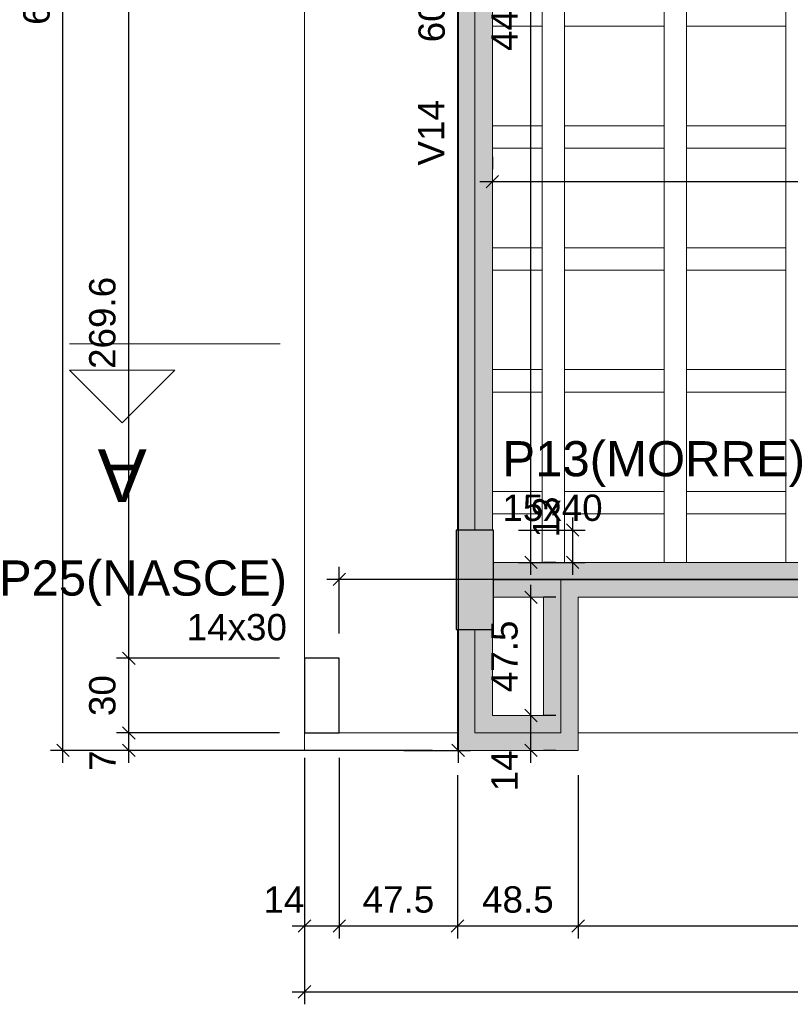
# Model space of a CAD drawing. Header units: millimetres. Extents: x 1852 to 2571, y -668 to -390.
# Tile 40 of 84: x 2275 to 2281, y -628 to -620. Entities that reach past the tile are written whole.
import ezdxf

# ---------------------------------------------------------------- set-up
doc = ezdxf.new("R2010")
doc.units = ezdxf.units.MM
doc.linetypes.add('DASHDOT', pattern=[25.4, 12.7, -6.35, 0, -6.35])
doc.linetypes.add('DOT', pattern=[6.35, 0, -6.35])
for name, color, linetype, lineweight in [('FO-Cortes', 9, 'DASHDOT', 5), ('FO-Cotas', 5, 'Continuous', 5), ('FO-Eixos', 5, 'Continuous', 5), ('FO-Hachura pilar que morre', 106, 'Continuous', 5), ('FO-Hachura viga', 43, 'Continuous', 5), ('FO-Hachuras das lajes', 1, 'Continuous', 20), ('FO-Pilares', 4, 'Continuous', 30), ('FO-Textos das vigas', 7, 'Continuous', 5), ('FO-Textos dos pilares', 7, 'Continuous', 5), ('FO-Vigas', 1, 'Continuous', 20)]:
    doc.layers.add(name, color=color, linetype=linetype, lineweight=lineweight)
doc.styles.add('ARIAL', font='arial.ttf')
doc.styles.get("Standard").update_dxf_attribs({"font": 'arial.ttf'})
doc.dimstyles.new('UM_50.000000', dxfattribs={"dimtxt": 0.18, "dimasz": 0.1, "dimexe": 0.1, "dimexo": 0.2, "dimgap": 0, "dimtad": 1, "dimtih": 1, "dimtoh": 1, "dimdec": 1, "dimlfac": 50, "dimzin": 0, "dimdsep": 46, "dimtxsty": 'Standard', "dimcen": 0.09, "dimdle": 0.1, "dimadec": 1, "dimazin": 2, "dimtfac": 1, "dimtdec": 4, "dimtofl": 0, "dimtmove": 0, "dimatfit": 3, "dimfxl": 1, "dimtolj": 1, "dimarcsym": 0})

# ---------------------------------------------------------------- blocks, each defined once
blk = doc.blocks.new('_Oblique')
at = {"color": 0, "linetype": 'ByBlock', "lineweight": -2}
blk.add_line((-0.5, -0.5), (0.5, 0.5), dxfattribs=at)
blk = doc.blocks.new('*D1628')
at = {"layer": 'FO-Cotas', "color": 0, "lineweight": -2, "transparency": 16777216}
for p, q in [((2277.2589, -626.2556), (2277.2589, -627.7076)), ((2277.5389, -626.2556), (2277.5389, -627.7076)), ((2277.1589, -627.6076), (2277.6389, -627.6076))]:
    blk.add_line(p, q, dxfattribs=at)
at = {"layer": 'FO-Cotas', "color": 0, "lineweight": -2, "transparency": 16777216, "xscale": 0.1, "yscale": 0.1, "zscale": 0.1, "rotation": 180}
blk.add_blockref('_Oblique', (2277.2589, -627.6076), dxfattribs=at)
at = {"layer": 'FO-Cotas', "color": 0, "lineweight": -2, "transparency": 16777216, "xscale": 0.1, "yscale": 0.1, "zscale": 0.1}
blk.add_blockref('_Oblique', (2277.5389, -627.6076), dxfattribs=at)
at = {"layer": 'FO-Cotas', "color": 7, "transparency": 16777216, "insert": (2277.0939, -627.3958), "char_height": 0.2118, "attachment_point": 5, "rotation": 0.00573, "style": 'ARIAL'}
blk.add_mtext('\\A1;14', dxfattribs=at)
blk = doc.blocks.new('*D1629')
at = {"layer": 'FO-Cotas', "color": 0, "lineweight": -2, "transparency": 16777216}
for p, q in [((2277.5389, -626.2556), (2277.5389, -627.7076)), ((2278.4893, -626.3956), (2278.4893, -627.7076)), ((2277.4389, -627.6076), (2278.5893, -627.6076))]:
    blk.add_line(p, q, dxfattribs=at)
at = {"layer": 'FO-Cotas', "color": 0, "lineweight": -2, "transparency": 16777216, "xscale": 0.1, "yscale": 0.1, "zscale": 0.1, "rotation": 180}
blk.add_blockref('_Oblique', (2277.5389, -627.6076), dxfattribs=at)
at = {"layer": 'FO-Cotas', "color": 0, "lineweight": -2, "transparency": 16777216, "xscale": 0.1, "yscale": 0.1, "zscale": 0.1}
blk.add_blockref('_Oblique', (2278.4893, -627.6076), dxfattribs=at)
at = {"layer": 'FO-Cotas', "color": 7, "transparency": 16777216, "insert": (2278.0141, -627.3958), "char_height": 0.2118, "attachment_point": 5, "rotation": 0.00573, "style": 'ARIAL'}
blk.add_mtext('\\A1;47.5', dxfattribs=at)
blk = doc.blocks.new('*D1630')
at = {"layer": 'FO-Cotas', "color": 0, "lineweight": -2, "transparency": 16777216}
for p, q in [((2278.4893, -626.3956), (2278.4893, -627.7076)), ((2279.4595, -626.3956), (2279.4595, -627.7076)), ((2278.3893, -627.6076), (2279.5595, -627.6076))]:
    blk.add_line(p, q, dxfattribs=at)
at = {"layer": 'FO-Cotas', "color": 0, "lineweight": -2, "transparency": 16777216, "xscale": 0.1, "yscale": 0.1, "zscale": 0.1, "rotation": 180}
blk.add_blockref('_Oblique', (2278.4893, -627.6076), dxfattribs=at)
at = {"layer": 'FO-Cotas', "color": 0, "lineweight": -2, "transparency": 16777216, "xscale": 0.1, "yscale": 0.1, "zscale": 0.1}
blk.add_blockref('_Oblique', (2279.4595, -627.6076), dxfattribs=at)
at = {"layer": 'FO-Cotas', "color": 7, "transparency": 16777216, "insert": (2278.9744, -627.3958), "char_height": 0.2118, "attachment_point": 5, "rotation": 0.00573, "style": 'ARIAL'}
blk.add_mtext('\\A1;48.5', dxfattribs=at)
blk = doc.blocks.new('*D1631')
at = {"layer": 'FO-Cotas', "color": 0, "lineweight": -2, "transparency": 16777216}
for p, q in [((2288.2823, -626.2556), (2288.2823, -627.7076)), ((2279.4595, -626.3956), (2279.4595, -627.7076)), ((2279.3595, -627.6076), (2288.3823, -627.6076))]:
    blk.add_line(p, q, dxfattribs=at)
at = {"layer": 'FO-Cotas', "color": 0, "lineweight": -2, "transparency": 16777216, "xscale": 0.1, "yscale": 0.1, "zscale": 0.1, "rotation": 180}
blk.add_blockref('_Oblique', (2279.4595, -627.6076), dxfattribs=at)
at = {"layer": 'FO-Cotas', "color": 0, "lineweight": -2, "transparency": 16777216, "xscale": 0.1, "yscale": 0.1, "zscale": 0.1}
blk.add_blockref('_Oblique', (2288.2823, -627.6076), dxfattribs=at)
at = {"layer": 'FO-Cotas', "color": 7, "transparency": 16777216, "insert": (2283.8709, -627.3958), "char_height": 0.2118, "attachment_point": 5, "rotation": 0.00573, "style": 'ARIAL'}
blk.add_mtext('\\A1;441.1', dxfattribs=at)
blk = doc.blocks.new('*D1641')
at = {"layer": 'FO-Cotas', "color": 0, "lineweight": -2, "transparency": 16777216}
for p, q in [((2277.2589, -626.2556), (2277.2589, -628.2371)), ((2316.6997, -626.2556), (2316.6997, -628.2371)), ((2277.1589, -628.1371), (2316.7997, -628.1371))]:
    blk.add_line(p, q, dxfattribs=at)
at = {"layer": 'FO-Cotas', "color": 0, "lineweight": -2, "transparency": 16777216, "xscale": 0.1, "yscale": 0.1, "zscale": 0.1, "rotation": 180}
blk.add_blockref('_Oblique', (2277.2589, -628.1371), dxfattribs=at)
at = {"layer": 'FO-Cotas', "color": 0, "lineweight": -2, "transparency": 16777216, "xscale": 0.1, "yscale": 0.1, "zscale": 0.1}
blk.add_blockref('_Oblique', (2316.6997, -628.1371), dxfattribs=at)
at = {"layer": 'FO-Cotas', "color": 7, "transparency": 16777216, "insert": (2296.9793, -627.9253), "char_height": 0.2118, "attachment_point": 5, "rotation": 0.00573, "style": 'ARIAL'}
blk.add_mtext('\\A1;1972', dxfattribs=at)
blk = doc.blocks.new('*D1642')
at = {"layer": 'FO-Cotas', "color": 0, "lineweight": -2, "transparency": 16777216}
for p, q in [((2275.8469, -626.2956), (2275.8469, -625.9556)), ((2277.0589, -626.0556), (2275.7469, -626.0556)), ((2278.2893, -626.1956), (2275.7469, -626.1956))]:
    blk.add_line(p, q, dxfattribs=at)
at = {"layer": 'FO-Cotas', "color": 0, "lineweight": -2, "transparency": 16777216, "xscale": 0.1, "yscale": 0.1, "zscale": 0.1}
for p, rotation in [((2275.8469, -626.0556), 90), ((2275.8469, -626.1956), 270)]:
    blk.add_blockref('_Oblique', p, dxfattribs=dict(at, rotation=rotation))
at = {"layer": 'FO-Cotas', "color": 7, "transparency": 16777216, "insert": (2275.6351, -626.2781), "char_height": 0.2118, "attachment_point": 5, "rotation": 90, "style": 'ARIAL'}
blk.add_mtext('\\A1;7', dxfattribs=at)
blk = doc.blocks.new('*D1643')
at = {"layer": 'FO-Cotas', "color": 0, "lineweight": -2, "transparency": 16777216}
for p, q in [((2275.8469, -626.1556), (2275.8469, -625.3556)), ((2277.0589, -625.4556), (2275.7469, -625.4556)), ((2277.0589, -626.0556), (2275.7469, -626.0556))]:
    blk.add_line(p, q, dxfattribs=at)
at = {"layer": 'FO-Cotas', "color": 0, "lineweight": -2, "transparency": 16777216, "xscale": 0.1, "yscale": 0.1, "zscale": 0.1}
for p, rotation in [((2275.8469, -625.4556), 90), ((2275.8469, -626.0556), 270)]:
    blk.add_blockref('_Oblique', p, dxfattribs=dict(at, rotation=rotation))
at = {"layer": 'FO-Cotas', "color": 7, "transparency": 16777216, "insert": (2275.6351, -625.7556), "char_height": 0.2118, "attachment_point": 5, "rotation": 90, "style": 'ARIAL'}
blk.add_mtext('\\A1;30', dxfattribs=at)
blk = doc.blocks.new('*D1644')
at = {"layer": 'FO-Cotas', "color": 0, "lineweight": -2, "transparency": 16777216}
for p, q in [((2275.8469, -625.5556), (2275.8469, -619.964)), ((2277.0589, -620.064), (2275.7469, -620.064)), ((2277.0589, -625.4556), (2275.7469, -625.4556))]:
    blk.add_line(p, q, dxfattribs=at)
at = {"layer": 'FO-Cotas', "color": 0, "lineweight": -2, "transparency": 16777216, "xscale": 0.1, "yscale": 0.1, "zscale": 0.1}
for p, rotation in [((2275.8469, -620.064), 90), ((2275.8469, -625.4556), 270)]:
    blk.add_blockref('_Oblique', p, dxfattribs=dict(at, rotation=rotation))
at = {"layer": 'FO-Cotas', "color": 7, "transparency": 16777216, "insert": (2275.6351, -622.7598), "char_height": 0.2118, "attachment_point": 5, "rotation": 90, "style": 'ARIAL'}
blk.add_mtext('\\A1;269.6', dxfattribs=at)
blk = doc.blocks.new('*D1648')
at = {"layer": 'FO-Cotas', "color": 0, "lineweight": -2, "transparency": 16777216}
for p, q in [((2275.3174, -626.2956), (2275.3174, -613.6924)), ((2277.0589, -613.7924), (2275.2174, -613.7924)), ((2278.2893, -626.1956), (2275.2174, -626.1956))]:
    blk.add_line(p, q, dxfattribs=at)
at = {"layer": 'FO-Cotas', "color": 0, "lineweight": -2, "transparency": 16777216, "xscale": 0.1, "yscale": 0.1, "zscale": 0.1}
for p, rotation in [((2275.3174, -613.7924), 90), ((2275.3174, -626.1956), 270)]:
    blk.add_blockref('_Oblique', p, dxfattribs=dict(at, rotation=rotation))
at = {"layer": 'FO-Cotas', "color": 7, "transparency": 16777216, "insert": (2275.1056, -619.994), "char_height": 0.2118, "attachment_point": 5, "rotation": 90, "style": 'ARIAL'}
blk.add_mtext('\\A1;620.2', dxfattribs=at)
blk = doc.blocks.new('*D1656')
at = {"layer": 'FO-Cotas', "color": 0, "lineweight": -2, "transparency": 16777216}
for p, q in [((2278.7693, -621.4242), (2278.7693, -621.5242)), ((2288.4423, -621.4242), (2288.4423, -621.5242)), ((2278.6693, -621.6242), (2288.5423, -621.6242))]:
    blk.add_line(p, q, dxfattribs=at)
at = {"layer": 'FO-Cotas', "color": 0, "lineweight": -2, "transparency": 16777216, "xscale": 0.1, "yscale": 0.1, "zscale": 0.1, "rotation": 180}
blk.add_blockref('_Oblique', (2278.7693, -621.6242), dxfattribs=at)
at = {"layer": 'FO-Cotas', "color": 0, "lineweight": -2, "transparency": 16777216, "xscale": 0.1, "yscale": 0.1, "zscale": 0.1}
blk.add_blockref('_Oblique', (2288.4423, -621.6242), dxfattribs=at)
at = {"layer": 'FO-Cotas', "color": 7, "transparency": 16777216, "insert": (2283.6058, -621.4124), "char_height": 0.2118, "attachment_point": 5, "rotation": 0.00573, "style": 'ARIAL'}
blk.add_mtext('\\A1;483.7', dxfattribs=at)
blk = doc.blocks.new('*D1678')
at = {"layer": 'FO-Cotas', "color": 0, "lineweight": -2, "transparency": 16777216}
for p, q in [((2279.0793, -626.2956), (2279.0793, -625.8156)), ((2279.2793, -625.9156), (2279.1793, -625.9156)), ((2279.2793, -626.1956), (2279.1793, -626.1956))]:
    blk.add_line(p, q, dxfattribs=at)
at = {"layer": 'FO-Cotas', "color": 0, "lineweight": -2, "transparency": 16777216, "xscale": 0.1, "yscale": 0.1, "zscale": 0.1}
for p, rotation in [((2279.0793, -625.9156), 90), ((2279.0793, -626.1956), 270)]:
    blk.add_blockref('_Oblique', p, dxfattribs=dict(at, rotation=rotation))
at = {"layer": 'FO-Cotas', "color": 7, "transparency": 16777216, "insert": (2278.8675, -626.3606), "char_height": 0.2118, "attachment_point": 5, "rotation": 90, "style": 'ARIAL'}
blk.add_mtext('\\A1;14', dxfattribs=at)
blk = doc.blocks.new('*D1679')
at = {"layer": 'FO-Cotas', "color": 0, "lineweight": -2, "transparency": 16777216}
for p, q in [((2279.0793, -626.0156), (2279.0793, -624.8652)), ((2279.2793, -624.9652), (2279.1793, -624.9652)), ((2279.2793, -625.9156), (2279.1793, -625.9156))]:
    blk.add_line(p, q, dxfattribs=at)
at = {"layer": 'FO-Cotas', "color": 0, "lineweight": -2, "transparency": 16777216, "xscale": 0.1, "yscale": 0.1, "zscale": 0.1}
for p, rotation in [((2279.0793, -624.9652), 90), ((2279.0793, -625.9156), 270)]:
    blk.add_blockref('_Oblique', p, dxfattribs=dict(at, rotation=rotation))
at = {"layer": 'FO-Cotas', "color": 7, "transparency": 16777216, "insert": (2278.8675, -625.4404), "char_height": 0.2118, "attachment_point": 5, "rotation": 90, "style": 'ARIAL'}
blk.add_mtext('\\A1;47.5', dxfattribs=at)
blk = doc.blocks.new('*D1680')
at = {"layer": 'FO-Cotas', "color": 0, "lineweight": -2, "transparency": 16777216}
for p, q in [((2279.0793, -624.7852), (2279.0793, -615.623)), ((2279.2793, -615.723), (2279.1793, -615.723)), ((2279.2793, -624.6852), (2279.1793, -624.6852))]:
    blk.add_line(p, q, dxfattribs=at)
at = {"layer": 'FO-Cotas', "color": 0, "lineweight": -2, "transparency": 16777216, "xscale": 0.1, "yscale": 0.1, "zscale": 0.1}
for p, rotation in [((2279.0793, -615.723), 90), ((2279.0793, -624.6852), 270)]:
    blk.add_blockref('_Oblique', p, dxfattribs=dict(at, rotation=rotation))
at = {"layer": 'FO-Cotas', "color": 7, "transparency": 16777216, "insert": (2278.8675, -620.2041), "char_height": 0.2118, "attachment_point": 5, "rotation": 90, "style": 'ARIAL'}
blk.add_mtext('\\A1;448.1', dxfattribs=at)
blk = doc.blocks.new('*D1605')
at = {"layer": 'FO-Cotas', "color": 0, "lineweight": -2, "transparency": 16777216}
for p, q in [((2277.5389, -625.2556), (2277.5389, -624.7202)), ((2297.9849, -625.2556), (2297.9849, -624.7202)), ((2277.4389, -624.8202), (2298.0849, -624.8202))]:
    blk.add_line(p, q, dxfattribs=at)
at = {"layer": 'FO-Cotas', "color": 0, "lineweight": -2, "transparency": 16777216, "xscale": 0.1, "yscale": 0.1, "zscale": 0.1, "rotation": 180}
blk.add_blockref('_Oblique', (2277.5389, -624.8202), dxfattribs=at)
at = {"layer": 'FO-Cotas', "color": 0, "lineweight": -2, "transparency": 16777216, "xscale": 0.1, "yscale": 0.1, "zscale": 0.1}
blk.add_blockref('_Oblique', (2297.9849, -624.8202), dxfattribs=at)
at = {"layer": 'FO-Cotas', "color": 7, "transparency": 16777216, "insert": (2287.7619, -624.6084), "char_height": 0.2118, "attachment_point": 5, "rotation": 0.00573, "style": 'ARIAL'}
blk.add_mtext('\\A1;1022.3', dxfattribs=at)
blk = doc.blocks.new('*D1608')
at = {"layer": 'FO-Cotas', "color": 0, "lineweight": -2, "transparency": 16777216}
for p, q in [((2279.4147, -624.3252), (2279.4147, -624.7852)), ((2278.9793, -624.4252), (2279.5147, -624.4252)), ((2278.9793, -624.6852), (2279.5147, -624.6852))]:
    blk.add_line(p, q, dxfattribs=at)
at = {"layer": 'FO-Cotas', "color": 0, "lineweight": -2, "transparency": 16777216, "xscale": 0.1, "yscale": 0.1, "zscale": 0.1}
for p, rotation in [((2279.4147, -624.4252), 90), ((2279.4147, -624.6852), 270)]:
    blk.add_blockref('_Oblique', p, dxfattribs=dict(at, rotation=rotation))
at = {"layer": 'FO-Cotas', "color": 7, "transparency": 16777216, "insert": (2279.2029, -624.3193), "char_height": 0.2118, "attachment_point": 5, "rotation": 90, "style": 'ARIAL'}
blk.add_mtext('\\A1;13', dxfattribs=at)
blk = doc.blocks.new('*D1610')
at = {"layer": 'FO-Cotas', "color": 0, "lineweight": -2, "transparency": 16777216}
for p, q in [((2278.4943, -613.9724), (2278.4943, -626.2956)), ((2278.0589, -614.0724), (2278.5943, -614.0724)), ((2278.0589, -626.1956), (2278.5943, -626.1956))]:
    blk.add_line(p, q, dxfattribs=at)
at = {"layer": 'FO-Cotas', "color": 0, "lineweight": -2, "transparency": 16777216, "xscale": 0.1, "yscale": 0.1, "zscale": 0.1}
for p, rotation in [((2278.4943, -614.0724), 90), ((2278.4943, -626.1956), 270)]:
    blk.add_blockref('_Oblique', p, dxfattribs=dict(at, rotation=rotation))
at = {"layer": 'FO-Cotas', "color": 7, "transparency": 16777216, "insert": (2278.2825, -620.134), "char_height": 0.2118, "attachment_point": 5, "rotation": 90, "style": 'ARIAL'}
blk.add_mtext('\\A1;606.2', dxfattribs=at)

msp = doc.modelspace()

# ---------------------------------------------------------------- hatches: boundary and pattern name
at = {"layer": 'FO-Hachura pilar que morre', "linetype": 'Continuous'}
msp.add_hatch(color=256, dxfattribs=at).paths.add_polyline_path([(2278.7793, -624.4252), (2278.6293, -624.4252), (2278.4793, -624.4252), (2278.4793, -624.8252), (2278.4793, -625.2252), (2278.6293, -625.2252), (2278.7793, -625.2252), (2278.7793, -624.8252)])
at = {"layer": 'FO-Hachura viga', "linetype": 'Continuous'}
for points in [[(2278.7693, -616.0228), (2278.7693, -616.0228), (2278.4893, -616.0228), (2278.4893, -624.4252), (2278.7693, -624.4252), (2278.7693, -616.0228)], [(2279.3195, -624.8252), (2279.3195, -624.8252), (2279.3195, -624.6852), (2278.7793, -624.6852), (2278.7793, -624.9652), (2279.1795, -624.9652), (2279.3195, -624.8252)], [(2288.4427, -624.6852), (2288.4427, -624.6852), (2279.3195, -624.6852), (2279.3195, -624.8252), (2279.4595, -624.9652), (2288.4427, -624.9652), (2288.4427, -624.6852)], [(2279.4595, -624.9652), (2279.4595, -624.9652), (2279.3195, -624.8252), (2279.1795, -624.9652), (2279.1795, -625.9156), (2279.4595, -626.1956), (2279.4595, -624.9652)], [(2278.7693, -625.9156), (2278.7693, -625.9156), (2278.7693, -625.2252), (2278.4893, -625.2252), (2278.4893, -626.1956), (2278.7693, -625.9156)], [(2279.1795, -625.9156), (2279.1795, -625.9156), (2278.7693, -625.9156), (2278.4893, -626.1956), (2279.4595, -626.1956), (2279.1795, -625.9156)]]:
    msp.add_hatch(color=256, dxfattribs=at).paths.add_polyline_path(points)

# ---------------------------------------------------------------- linework, layer by layer
at = {"layer": 'FO-Cortes', "ltscale": 0.2}
msp.add_line((2275.3704, -622.928), (2277.0648, -622.928), dxfattribs=at)
at = {"layer": 'FO-Cortes', "linetype": 'Continuous'}
msp.add_lwpolyline([(2275.3704, -623.1398), (2276.2176, -623.1398), (2275.794, -623.5634), (2275.3704, -623.1398)], close=True, dxfattribs=at)
at = {"layer": 'FO-Eixos'}
for p, q in [((2278.6293, -624.4252), (2278.6293, -616.0228)), ((2278.7793, -624.8252), (2279.3195, -624.8252)), ((2279.3195, -624.8252), (2288.4427, -624.8252)), ((2279.3195, -626.0556), (2279.3195, -624.8252)), ((2278.6293, -626.0556), (2278.6293, -625.2252)), ((2278.6293, -626.0556), (2279.3195, -626.0556))]:
    msp.add_line(p, q, dxfattribs=at)
at = {"layer": 'FO-Hachuras das lajes'}
for p, q in [((2279.1693, -620.4246), (2279.1693, -615.7226)), ((2279.3493, -620.4246), (2279.3493, -615.7226)), ((2280.1493, -620.4246), (2280.1493, -615.7226)), ((2280.3293, -620.4246), (2280.3293, -615.7226)), ((2281.1293, -620.4246), (2281.1293, -615.7226)), ((2279.1693, -620.3756), (2278.7693, -620.3756)), ((2279.1693, -621.1756), (2279.1693, -620.3756)), ((2280.1493, -620.3756), (2279.3493, -620.3756)), ((2279.3493, -620.3756), (2279.3493, -621.1756)), ((2280.1493, -621.1756), (2280.1493, -620.3756)), ((2281.1293, -620.3756), (2280.3293, -620.3756)), ((2280.3293, -620.3756), (2280.3293, -621.1756)), ((2281.1293, -621.1756), (2281.1293, -620.3756)), ((2279.1693, -624.4256), (2279.1693, -620.4246)), ((2279.3493, -624.4256), (2279.3493, -620.4246)), ((2280.1493, -624.4256), (2280.1493, -620.4246)), ((2280.3293, -624.4256), (2280.3293, -620.4246)), ((2281.1293, -624.4256), (2281.1293, -620.4246)), ((2278.7693, -621.1756), (2279.1693, -621.1756)), ((2279.3493, -621.1756), (2280.1493, -621.1756)), ((2280.3293, -621.1756), (2281.1293, -621.1756)), ((2279.1693, -621.3556), (2278.7693, -621.3556)), ((2279.1693, -622.1556), (2279.1693, -621.3556)), ((2280.1493, -621.3556), (2279.3493, -621.3556)), ((2279.3493, -621.3556), (2279.3493, -622.1556)), ((2280.1493, -622.1556), (2280.1493, -621.3556)), ((2281.1293, -621.3556), (2280.3293, -621.3556)), ((2280.3293, -621.3556), (2280.3293, -622.1556)), ((2281.1293, -622.1556), (2281.1293, -621.3556)), ((2278.7693, -622.1556), (2279.1693, -622.1556)), ((2279.3493, -622.1556), (2280.1493, -622.1556)), ((2280.3293, -622.1556), (2281.1293, -622.1556)), ((2279.1693, -622.3356), (2278.7693, -622.3356)), ((2279.1693, -623.1356), (2279.1693, -622.3356)), ((2280.1493, -622.3356), (2279.3493, -622.3356)), ((2279.3493, -622.3356), (2279.3493, -623.1356)), ((2280.1493, -623.1356), (2280.1493, -622.3356)), ((2281.1293, -622.3356), (2280.3293, -622.3356)), ((2280.3293, -622.3356), (2280.3293, -623.1356)), ((2281.1293, -623.1356), (2281.1293, -622.3356)), ((2278.7693, -623.1356), (2279.1693, -623.1356)), ((2279.3493, -623.1356), (2280.1493, -623.1356)), ((2280.3293, -623.1356), (2281.1293, -623.1356)), ((2279.1693, -623.3156), (2278.7693, -623.3156)), ((2279.1693, -624.1156), (2279.1693, -623.3156)), ((2280.1493, -623.3156), (2279.3493, -623.3156)), ((2279.3493, -623.3156), (2279.3493, -624.1156)), ((2280.1493, -624.1156), (2280.1493, -623.3156)), ((2281.1293, -623.3156), (2280.3293, -623.3156)), ((2280.3293, -623.3156), (2280.3293, -624.1156)), ((2281.1293, -624.1156), (2281.1293, -623.3156)), ((2278.7693, -624.1156), (2279.1693, -624.1156)), ((2279.3493, -624.1156), (2280.1493, -624.1156)), ((2280.3293, -624.1156), (2281.1293, -624.1156)), ((2279.1693, -624.2956), (2278.7693, -624.2956)), ((2279.1693, -624.6856), (2279.1693, -624.2956)), ((2280.1493, -624.2956), (2279.3493, -624.2956)), ((2279.3493, -624.2956), (2279.3493, -624.6856)), ((2280.1493, -624.6856), (2280.1493, -624.2956)), ((2281.1293, -624.2956), (2280.3293, -624.2956)), ((2280.3293, -624.2956), (2280.3293, -624.6856)), ((2281.1293, -624.6856), (2281.1293, -624.2956)), ((2279.1693, -624.6856), (2279.1693, -624.4256)), ((2279.3493, -624.6856), (2279.3493, -624.4256)), ((2280.1493, -624.6856), (2280.1493, -624.4256)), ((2280.3293, -624.6856), (2280.3293, -624.4256)), ((2281.1293, -624.6856), (2281.1293, -624.4256))]:
    msp.add_line(p, q, dxfattribs=at)
at = {"layer": 'FO-Pilares'}
for points in [[(2278.7793, -624.4252), (2278.6293, -624.4252), (2278.4793, -624.4252), (2278.4793, -624.8252), (2278.4793, -625.2252), (2278.6293, -625.2252), (2278.7793, -625.2252), (2278.7793, -624.8252), (2278.7793, -624.4252)], [(2277.2589, -626.0556), (2277.3989, -626.0556), (2277.5389, -626.0556), (2277.5389, -625.7556), (2277.5389, -625.4556), (2277.3989, -625.4556), (2277.2589, -625.4556), (2277.2589, -625.7556), (2277.2589, -626.0556)]]:
    msp.add_lwpolyline(points, close=True, dxfattribs=at)
at = {"layer": 'FO-Vigas'}
for p, q in [((2277.2589, -626.1956), (2277.2589, -613.7924)), ((2278.4893, -624.4252), (2278.4893, -616.0228)), ((2278.7693, -624.4252), (2278.7693, -616.0228)), ((2277.2589, -625.4556), (2277.2589, -620.064)), ((2278.7793, -624.6852), (2279.3195, -624.6852)), ((2279.3195, -624.6852), (2288.4427, -624.6852)), ((2278.7793, -624.9652), (2279.1795, -624.9652)), ((2279.1795, -625.9156), (2279.1795, -624.9652)), ((2279.4595, -624.9652), (2288.4427, -624.9652)), ((2279.4595, -626.1956), (2279.4595, -624.9652)), ((2278.4893, -626.1956), (2278.4893, -625.2252)), ((2278.7693, -625.9156), (2278.7693, -625.2252)), ((2278.7693, -625.9156), (2279.1795, -625.9156)), ((2277.5389, -626.0556), (2278.4893, -626.0556)), ((2279.4595, -626.0556), (2288.2823, -626.0556)), ((2278.4893, -626.1956), (2279.4595, -626.1956))]:
    msp.add_line(p, q, dxfattribs=at)

# ---------------------------------------------------------------- texts
at = {"layer": 'FO-Cortes', "linetype": 'DOT', "ltscale": 0.2, "insert": (2275.794, -623.7752), "char_height": 0.4236, "width": 0.791207, "attachment_point": 8, "rotation": 180, "line_spacing_factor": 0.798, "style": 'ARIAL'}
msp.add_mtext('A', dxfattribs=at)
at = {"layer": 'FO-Textos das vigas', "linetype": 'Continuous', "insert": (2278.3834, -620.9687), "char_height": 0.2118, "width": 1.05398, "attachment_point": 9, "rotation": 90, "line_spacing_factor": 0.798, "style": 'ARIAL'}
msp.add_mtext('V14', dxfattribs=at)
at = {"layer": 'FO-Textos dos pilares', "linetype": 'Continuous', "line_spacing_factor": 0.798, "style": 'ARIAL'}
for s, insert, char_height, width, attachment_point in [('P13(MORRE)', (2278.8503, -624.0776), 0.2824, 4.904615, 7), ('15x40', (2278.8499, -624.3546), 0.2118, 1.608402, 7), ('P25(NASCE)', (2277.1183, -625.0366), 0.2824, 4.687322, 9), ('14x30', (2277.1181, -625.3144), 0.2118, 1.608402, 9)]:
    msp.add_mtext(s, dxfattribs=dict(at, insert=insert, char_height=char_height, width=width, attachment_point=attachment_point))

# ---------------------------------------------------------------- dimensions: what is measured, and where the dimension line sits
at = {"layer": 'FO-Cotas'}
for base, p1, p2, picture, middle in [((2275.3174, -613.7924), (2278.4893, -626.1956), (2277.2589, -613.7924), '*D1648', (2275.1056, -619.994)), ((2278.4943, -626.1956), (2277.8589, -614.0724), (2277.8589, -626.1956), '*D1610', (2278.2825, -620.134)), ((2279.0793, -615.723), (2279.0793, -624.6852), (2279.0793, -615.723), '*D1680', (2278.8675, -620.2041)), ((2275.8469, -620.064), (2277.2589, -625.4556), (2277.2589, -620.064), '*D1644', (2275.6351, -622.7598)), ((2279.4147, -624.6852), (2278.7793, -624.4252), (2278.7793, -624.6852), '*D1608', (2279.2029, -624.3193)), ((2279.0793, -624.9652), (2279.0793, -625.9156), (2279.0793, -624.9652), '*D1679', (2278.8675, -625.4404)), ((2275.8469, -625.4556), (2277.2589, -626.0556), (2277.2589, -625.4556), '*D1643', (2275.6351, -625.7556)), ((2279.0793, -625.9156), (2279.0793, -626.1956), (2279.0793, -625.9156), '*D1678', (2278.8675, -626.3606)), ((2275.8469, -626.0556), (2278.4893, -626.1956), (2277.2589, -626.0556), '*D1642', (2275.6351, -626.2781))]:
    dim = msp.add_linear_dim(base=base, p1=p1, p2=p2, angle=90, dimstyle='UM_50.000000', override={"dimtxt": 0.2118, "dimasz": 0.1, "dimexe": 0.1, "dimexo": 0.2, "dimtad": 1, "dimtih": 0, "dimtoh": 0, "dimdec": 1, "dimlfac": 50, "dimzin": 8, "dimtxsty": 'ARIAL', "dimblk": 'Oblique', "dimblk1": 'Oblique', "dimblk2": 'Oblique', "dimsah": 1, "dimdle": 0.1, "dimse1": 0, "dimse2": 0, "dimclrt": 7, "dimadec": 1, "dimazin": 3, "dimtmove": 2, "dimldrblk": 'Oblique'}, dxfattribs=at)
    dim.commit()
    dim.dimension.update_dxf_attribs({"geometry": picture, "text_midpoint": middle, "dimtype": 160, "text_rotation": 90})
for base, p1, p2, picture, middle, turn in [((2288.4423130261, -621.6241793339), (2278.7693130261, -621.6241793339), (2288.4423130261, -621.6241793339), '*D1656', (2283.6058130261, -621.4123793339), 0.005729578), ((2297.9849, -624.8202), (2277.5389, -625.4556), (2297.9849, -625.4556), '*D1605', (2287.7619, -624.6084), 0.00573), ((2277.5389, -627.6076), (2277.2589, -626.0556), (2277.5389, -626.0556), '*D1628', (2277.0939, -627.3958), 0.00573), ((2316.6997, -628.1371), (2277.2589, -626.0556), (2316.6997, -626.0556), '*D1641', (2296.9793, -627.9253), 0.00573), ((2278.4893, -627.6076), (2277.5389, -626.0556), (2278.4893, -626.1956), '*D1629', (2278.0141, -627.3958), 0.00573), ((2288.2823, -627.6076), (2279.4595, -626.1956), (2288.2823, -626.0556), '*D1631', (2283.8709, -627.3958), 0.00573), ((2279.4595, -627.6076), (2278.4893, -626.1956), (2279.4595, -626.1956), '*D1630', (2278.9744, -627.3958), 0.00573)]:
    dim = msp.add_linear_dim(base=base, p1=p1, p2=p2, dimstyle='UM_50.000000', override={"dimtxt": 0.2118, "dimasz": 0.1, "dimexe": 0.1, "dimexo": 0.2, "dimtad": 1, "dimtih": 0, "dimtoh": 0, "dimdec": 1, "dimlfac": 50, "dimzin": 8, "dimtxsty": 'ARIAL', "dimblk": 'Oblique', "dimblk1": 'Oblique', "dimblk2": 'Oblique', "dimsah": 1, "dimdle": 0.1, "dimse1": 0, "dimse2": 0, "dimclrt": 7, "dimadec": 1, "dimazin": 3, "dimtmove": 2, "dimldrblk": 'Oblique'}, dxfattribs=at)
    dim.commit()
    dim.dimension.update_dxf_attribs({"geometry": picture, "text_midpoint": middle, "dimtype": 160, "text_rotation": turn})

doc.saveas('drawing.dxf')
